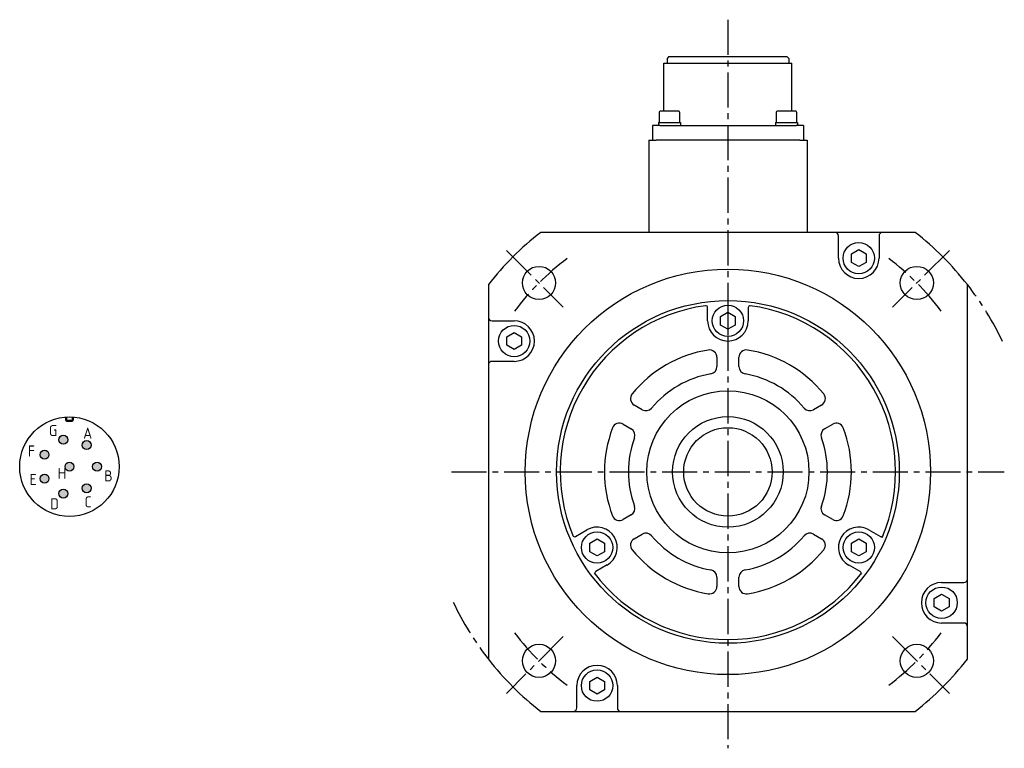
# Model space of a CAD drawing. Header units: millimetres. Extents: x 45132 to 45922, y 16857 to 17054.
# Tile 1 of 2: x 45132 to 45399, y 16857 to 17054. Entities that reach past the tile are written whole.
import ezdxf

# ---------------------------------------------------------------- set-up
doc = ezdxf.new("R2010")
doc.units = ezdxf.units.MM
doc.linetypes.add('CENTER2', pattern=[28.575, 19.05, -3.175, 3.175, -3.175])
for name, color, linetype in [('Center', 1, 'CENTER2'), ('Dim', 2, 'Continuous'), ('Text', 2, 'Continuous')]:
    doc.layers.add(name, color=color, linetype=linetype)
doc.layers.add('可見 (ISO)', color=7, linetype='Continuous', lineweight=50)
doc.styles.add('Dimemsions', font='isocp.shx', dxfattribs={"bigfont": 'chineset.shx'})

msp = doc.modelspace()

# ---------------------------------------------------------------- hatches: boundary and pattern name
at = {"layer": 'Dim'}
h = msp.add_hatch(color=0, dxfattribs=at)
h.paths.add_polyline_path([(45144.92, 16940.5, 1), (45142.52, 16940.5, 1)])
h.paths.add_polyline_path([(45137.43, 16936.44, 1), (45139.83, 16936.44, 1)])
h.paths.add_polyline_path([(45146.58, 16933.19, 1), (45144.18, 16933.19, 1)])
h.paths.add_polyline_path([(45148.86, 16939.05, 1), (45151.26, 16939.05, 1)])
h.paths.add_polyline_path([(45151.68, 16933.19, 1), (45154.08, 16933.19, 1)])
h.paths.add_polyline_path([(45148.86, 16927.33, 1), (45151.26, 16927.33, 1)])
h.paths.add_polyline_path([(45142.52, 16925.88, 1), (45144.92, 16925.88, 1)])
h.paths.add_polyline_path([(45139.83, 16929.94, 1), (45137.43, 16929.94, 1)])

# ---------------------------------------------------------------- linework, layer by layer
for p, q in [((45308.06, 17044.47), (45307.56, 17043.97)), ((45307.56, 17043.97), (45307.56, 17042.67)), ((45308.06, 17044.47), (45340.06, 17044.47)), ((45340.06, 17044.47), (45340.56, 17043.97)), ((45340.56, 17043.97), (45340.56, 17042.67)), ((45306.71, 17042.67), (45341.41, 17042.67)), ((45306.71, 17029.62), (45306.71, 17042.67)), ((45341.41, 17029.62), (45341.41, 17042.67)), ((45305.44, 17029.42), (45305.44, 17026.62)), ((45310.74, 17029.62), (45305.64, 17029.62)), ((45310.94, 17029.42), (45310.94, 17026.62)), ((45337.19, 17029.42), (45337.19, 17026.62)), ((45342.49, 17029.62), (45337.39, 17029.62)), ((45342.69, 17029.42), (45342.69, 17026.62)), ((45305.56, 17025.77), (45303.56, 17025.77)), ((45303.56, 17025.77), (45303.56, 17021.77)), ((45305.19, 17026.62), (45311.19, 17026.62)), ((45305.19, 17026.62), (45305.19, 17025.77)), ((45305.56, 17025.77), (45342.56, 17025.77)), ((45311.19, 17026.62), (45311.19, 17025.77)), ((45336.94, 17026.62), (45342.94, 17026.62)), ((45336.94, 17026.62), (45336.94, 17025.77)), ((45344.56, 17025.77), (45342.56, 17025.77)), ((45342.94, 17026.62), (45342.94, 17025.77)), ((45344.56, 17025.77), (45344.56, 17021.77)), ((45302.56, 17021.77), (45304.56, 17021.77)), ((45302.56, 17021.77), (45302.56, 16996.77)), ((45343.56, 17021.77), (45304.56, 17021.77)), ((45343.56, 17021.77), (45345.56, 17021.77)), ((45345.56, 17021.77), (45345.56, 16996.77)), ((45353.56, 16996.77), (45273.26, 16996.77)), ((45365.56, 16996.77), (45353.56, 16996.77)), ((45354.06, 16989.77), (45354.06, 16995.77)), ((45365.06, 16995.77), (45365.06, 16989.77)), ((45374.87, 16996.77), (45365.56, 16996.77)), ((45357.56, 16990.92), (45359.56, 16992.08)), ((45357.56, 16988.62), (45357.56, 16990.92)), ((45359.56, 16992.08), (45361.56, 16990.92)), ((45361.56, 16990.92), (45361.56, 16988.62)), ((45359.56, 16987.46), (45357.56, 16988.62)), ((45361.56, 16988.62), (45359.56, 16987.46)), ((45259.06, 16982.58), (45259.06, 16973.27)), ((45389.06, 16902.27), (45389.06, 16982.58)), ((45318.56, 16972.77), (45318.56, 16976.37)), ((45322.06, 16973.92), (45324.06, 16975.08)), ((45322.06, 16971.62), (45322.06, 16973.92)), ((45324.06, 16975.08), (45326.06, 16973.92)), ((45326.06, 16973.92), (45326.06, 16971.62)), ((45329.56, 16976.37), (45329.56, 16972.77)), ((45259.06, 16973.27), (45259.06, 16961.27)), ((45260.06, 16972.77), (45266.06, 16972.77)), ((45324.06, 16970.46), (45322.06, 16971.62)), ((45326.06, 16971.62), (45324.06, 16970.46)), ((45264.06, 16968.42), (45266.06, 16969.58)), ((45266.06, 16969.58), (45268.06, 16968.42)), ((45264.06, 16966.12), (45264.06, 16968.42)), ((45266.06, 16964.96), (45264.06, 16966.12)), ((45268.06, 16966.12), (45266.06, 16964.96)), ((45268.06, 16968.42), (45268.06, 16966.12)), ((45259.06, 16961.27), (45259.06, 16880.96)), ((45266.06, 16961.77), (45260.06, 16961.77)), ((45321.06, 16962.87), (45321.06, 16960.34)), ((45327.06, 16960.34), (45327.06, 16962.87)), ((45300.82, 16948.65), (45298.63, 16949.92)), ((45349.5, 16949.92), (45347.3, 16948.65)), ((45295.63, 16944.72), (45297.82, 16943.45)), ((45350.3, 16943.45), (45352.5, 16944.72)), ((45297.82, 16920.09), (45295.63, 16918.82)), ((45352.5, 16918.82), (45350.3, 16920.09)), ((45282.69, 16914.23), (45285.81, 16916.03)), ((45362.32, 16916.03), (45365.44, 16914.23)), ((45286.56, 16912.42), (45288.56, 16913.58)), ((45286.56, 16910.12), (45286.56, 16912.42)), ((45288.56, 16913.58), (45290.56, 16912.42)), ((45290.56, 16912.42), (45290.56, 16910.12)), ((45298.63, 16913.62), (45300.82, 16914.89)), ((45347.3, 16914.89), (45349.5, 16913.62)), ((45357.57, 16912.42), (45359.57, 16913.58)), ((45357.57, 16910.12), (45357.57, 16912.42)), ((45359.57, 16913.58), (45361.57, 16912.42)), ((45361.57, 16912.42), (45361.57, 16910.12)), ((45288.56, 16908.96), (45286.56, 16910.12)), ((45290.56, 16910.12), (45288.56, 16908.96)), ((45359.57, 16908.96), (45357.57, 16910.12)), ((45361.57, 16910.12), (45359.57, 16908.96)), ((45291.31, 16906.51), (45288.19, 16904.71)), ((45359.94, 16904.71), (45356.82, 16906.51)), ((45321.06, 16903.2), (45321.06, 16900.67)), ((45327.06, 16900.67), (45327.06, 16903.2)), ((45382.06, 16901.77), (45388.06, 16901.77)), ((45389.06, 16890.27), (45389.06, 16902.27)), ((45380.06, 16897.42), (45382.06, 16898.58)), ((45380.06, 16895.12), (45380.06, 16897.42)), ((45382.06, 16898.58), (45384.06, 16897.42)), ((45384.06, 16897.42), (45384.06, 16895.12)), ((45382.06, 16893.96), (45380.06, 16895.12)), ((45384.06, 16895.12), (45382.06, 16893.96)), ((45388.06, 16890.77), (45382.06, 16890.77)), ((45389.06, 16880.96), (45389.06, 16890.27)), ((45286.56, 16874.92), (45288.56, 16876.08)), ((45288.56, 16876.08), (45290.56, 16874.92)), ((45283.06, 16867.77), (45283.06, 16873.77)), ((45286.56, 16872.62), (45286.56, 16874.92)), ((45288.56, 16871.46), (45286.56, 16872.62)), ((45290.56, 16872.62), (45288.56, 16871.46)), ((45290.56, 16874.92), (45290.56, 16872.62)), ((45294.06, 16873.77), (45294.06, 16867.77)), ((45273.26, 16866.77), (45282.56, 16866.77)), ((45282.56, 16866.77), (45294.56, 16866.77)), ((45294.56, 16866.77), (45374.87, 16866.77))]:
    msp.add_line(p, q)
for centre, radius in [((45359.56, 16989.77), 4.25), ((45272.8, 16983.04), 4.5), ((45375.33, 16983.04), 4.5), ((45324.06, 16931.77), 55), ((45324.06, 16931.77), 46.5), ((45324.06, 16972.77), 4.25), ((45266.06, 16967.27), 4.25), ((45324.06, 16931.77), 22), ((45145.38, 16933.19), 13.5), ((45324.06, 16931.77), 15), ((45324.06, 16931.77), 12), ((45143.72, 16940.5), 1.2), ((45150.06, 16939.05), 1.2), ((45138.63, 16936.44), 1.2), ((45145.38, 16933.19), 1.2), ((45152.88, 16933.19), 1.2), ((45138.63, 16929.94), 1.2), ((45150.06, 16927.33), 1.2), ((45143.72, 16925.88), 1.2), ((45288.56, 16911.27), 4.25), ((45359.57, 16911.27), 4.25), ((45382.06, 16896.27), 4.25), ((45272.8, 16880.5), 4.5), ((45375.33, 16880.5), 4.5), ((45288.56, 16873.77), 4.25)]:
    msp.add_circle(centre, radius)
for centre, radius, start, end in [((45305.64, 17029.42), 0.2, 90, 180), ((45310.74, 17029.42), 0.2, 0, 90), ((45337.39, 17029.42), 0.2, 90, 180), ((45342.49, 17029.42), 0.2, 0, 90), ((45324.06, 16931.77), 82.5, 128.0123, 141.9877), ((45353.06, 16995.77), 1, 0, 90), ((45366.06, 16995.77), 1, 90, 180), ((45324.06, 16931.77), 82.5, 38.0123, 51.9877), ((45359.56, 16989.77), 5.5, 180, 0), ((45324.06, 16931.77), 45.5, 97.6623, 202.3377), ((45318.06, 16976.37), 0.5, 0, 97.6623), ((45330.06, 16976.37), 0.5, 82.3377, 180), ((45324.06, 16931.77), 45.5, 337.0204, 82.3377), ((45260.06, 16973.77), 1, 180, 270), ((45266.06, 16967.27), 5.5, 270, 90), ((45324.06, 16972.77), 5.5, 180, 0), ((45324.06, 16931.77), 33.5, 99.1332, 140.8668), ((45319.06, 16962.87), 2, 0, 99.1332), ((45329.06, 16962.87), 2, 80.8668, 180), ((45324.06, 16931.77), 33.5, 39.1332, 80.8668), ((45260.06, 16960.77), 1, 90, 180), ((45324.06, 16931.77), 27, 99.9282, 140.0718), ((45319.06, 16960.34), 2, 279.9282, 0), ((45329.06, 16960.34), 2, 180, 260.0718), ((45324.06, 16931.77), 27, 39.9282, 80.0718), ((45299.63, 16951.65), 2, 140.8668, 240), ((45348.5, 16951.65), 2, 300, 39.1332), ((45301.82, 16950.38), 2, 240, 320.0718), ((45346.3, 16950.38), 2, 219.9282, 300), ((45294.63, 16942.99), 2, 60, 159.1332), ((45353.5, 16942.99), 2, 20.8668, 120), ((45324.06, 16931.77), 33.5, 159.1332, 200.8668), ((45296.82, 16941.72), 2, 339.9282, 60), ((45351.3, 16941.72), 2, 120, 200.0718), ((45324.06, 16931.77), 33.5, 339.1332, 20.8668), ((45324.06, 16931.77), 27, 159.9282, 200.0718), ((45324.06, 16931.77), 27, 339.9282, 20.0718), ((45296.82, 16921.82), 2, 300, 20.0718), ((45351.3, 16921.82), 2, 159.9282, 240), ((45294.63, 16920.55), 2, 200.8668, 300), ((45353.5, 16920.55), 2, 240, 339.1332), ((45288.56, 16911.27), 5.5, 300, 120), ((45301.82, 16913.16), 2, 39.9282, 120), ((45346.3, 16913.16), 2, 60, 140.0718), ((45359.57, 16911.27), 5.5, 60, 240), ((45282.44, 16914.67), 0.5, 202.3377, 300), ((45299.63, 16911.89), 2, 120, 219.1332), ((45324.06, 16931.77), 27, 219.9282, 260.0718), ((45324.06, 16931.77), 27, 279.9282, 320.0718), ((45348.5, 16911.89), 2, 320.8668, 60), ((45365.69, 16914.67), 0.5, 240, 337.6623), ((45324.06, 16931.77), 33.5, 219.1332, 260.8668), ((45324.06, 16931.77), 33.5, 279.1332, 320.8668), ((45324.06, 16931.77), 45.5, 217.0204, 322.9796), ((45288.44, 16904.27), 0.5, 120, 217.6623), ((45319.06, 16903.2), 2, 0, 80.0718), ((45329.06, 16903.2), 2, 99.9282, 180), ((45359.69, 16904.27), 0.5, 322.3377, 60), ((45382.06, 16896.27), 5.5, 90, 270), ((45388.06, 16902.77), 1, 270, 0), ((45319.06, 16900.67), 2, 260.8668, 0), ((45329.06, 16900.67), 2, 180, 279.1332), ((45388.06, 16889.77), 1, 0, 90), ((45324.06, 16931.77), 82.5, 218.0123, 231.9877), ((45324.06, 16931.77), 82.5, 308.0123, 321.9877), ((45288.56, 16873.77), 5.5, 0, 180), ((45282.06, 16867.77), 1, 270, 0), ((45295.06, 16867.77), 1, 180, 270)]:
    msp.add_arc(centre, radius, start, end)
at = {"layer": 'Center', "ltscale": 0.5}
for p, q in [((45324.06, 17054.47), (45324.06, 16856.77)), ((45263.96, 16991.87), (45279.37, 16976.47)), ((45384.17, 16991.87), (45368.76, 16976.47)), ((45324.06, 16978.52), (45324.06, 16967.02)), ((45249.06, 16931.77), (45399.06, 16931.77)), ((45279.37, 16887.07), (45263.96, 16871.67)), ((45368.76, 16887.07), (45384.17, 16871.67))]:
    msp.add_line(p, q, dxfattribs=at)
for radius, start, end in [(72.5, 127, 143), (72.5, 37, 53), (82.5, 25.3618, 38.0123), (82.5, 205.3618, 218.0123), (72.5, 217, 233), (72.5, 307, 323)]:
    msp.add_arc((45324.06, 16931.77), radius, start, end, dxfattribs=at)
at = {"layer": '可見 (ISO)'}
for p, q in [((45144.46, 16945.85), (45144.46, 16946.66)), ((45146.07, 16945.6), (45144.7, 16945.6)), ((45146.31, 16946.66), (45146.31, 16945.85))]:
    msp.add_line(p, q, dxfattribs=at)
for centre, start, end in [((45144.7, 16945.85), 180, 270), ((45146.07, 16945.85), 270, 0)]:
    msp.add_arc(centre, 0.247, start, end, dxfattribs=at)

# ---------------------------------------------------------------- texts
at = {"layer": 'Text', "char_height": 3, "width": 2.2757, "attachment_point": 1, "style": 'Dimemsions'}
for s, insert in [('G', (45139.82, 16944.48)), ('A', (45149.12, 16943.78)), ('F', (45134.09, 16938.93)), ('E', (45134.57, 16931.23)), ('H', (45142.2, 16932.87)), ('B', (45154.81, 16932.18)), ('D', (45140.19, 16924.61)), ('C', (45149.47, 16925.14))]:
    msp.add_mtext(s, dxfattribs=dict(at, insert=insert))

doc.saveas('drawing.dxf')
